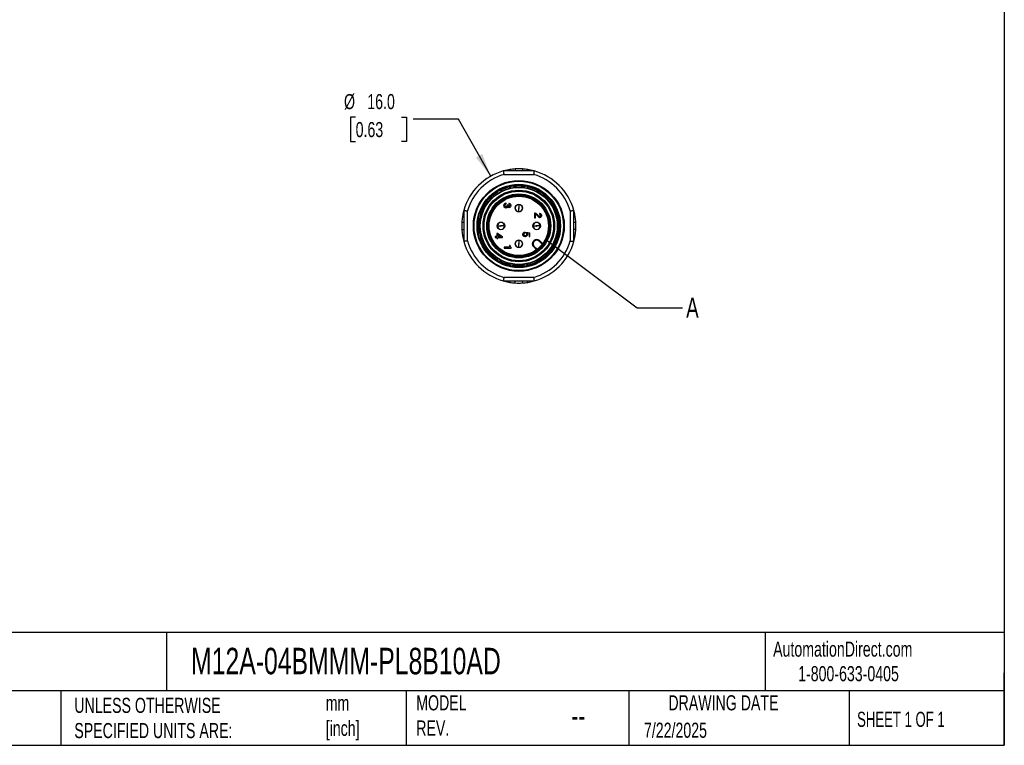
# Model space of a CAD drawing. Header units: millimetres. Extents: x 6 to 273, y 6 to 210.
# Tile 9 of 13: x 135 to 273, y 6 to 108. Entities that reach past the tile are written whole.
import ezdxf

# ---------------------------------------------------------------- set-up
doc = ezdxf.new("R2010")
doc.units = ezdxf.units.MM
doc.linetypes.add('SLD-Solid', pattern=[0])
doc.layers.add('DIMENSIONS', color=140, linetype='SLD-Solid', lineweight=25)
doc.layers.add('TEXT', color=140, linetype='SLD-Solid', lineweight=25)
doc.styles.add('SLDTEXTSTYLE0', font='TXT', dxfattribs={"width": 0.7})
doc.styles.add('SLDTEXTSTYLE1', font='TXT', dxfattribs={"width": 0.65})
doc.dimstyles.new('SLDDIMSTYLE3', dxfattribs={"dimtxt": 2.158008, "dimasz": 3.302, "dimexe": 0, "dimexo": 0.0625, "dimgap": 0.539502, "dimtad": 0, "dimtih": 1, "dimtoh": 1, "dimdec": 1, "dimrnd": 1e-09, "dimzin": 4, "dimdsep": 46, "dimtxsty": 'SLDTEXTSTYLE0', "dimsah": 1, "dimcen": 0, "dimadec": 0, "dimazin": 1, "dimtfac": 1, "dimtdec": 1, "dimtofl": 0, "dimtmove": 0, "dimatfit": 3, "dimfxl": 0, "dimfrac": 2, "dimtolj": 1, "dimtzin": 12, "dimarcsym": 0})
doc.dimstyles.new('SLDDIMSTYLE4', dxfattribs={"dimtxt": 0.18, "dimasz": 3.302, "dimexe": 0, "dimexo": 0.0625, "dimgap": 0, "dimtad": 0, "dimtih": 1, "dimtoh": 1, "dimdec": 0, "dimrnd": 1e-09, "dimzin": 0, "dimdsep": 46, "dimtxsty": 'Standard', "dimblk1": 'NONE', "dimblk2": 'NONE', "dimsah": 1, "dimcen": 0.09, "dimadec": 0, "dimazin": 0, "dimtfac": 3.302, "dimtdec": 0, "dimtofl": 0, "dimtmove": 0, "dimatfit": 3, "dimldrblk": 'NONE', "dimfxl": 0, "dimfrac": 2, "dimtolj": 1, "dimtzin": 0, "dimarcsym": 0})

# ---------------------------------------------------------------- blocks, each defined once
blk = doc.blocks.new('_D_5')
at = {"layer": 'DIMENSIONS'}
for p, q in [((182.25, 94.32), (181.52, 94.32)), ((181.52, 94.32), (181.52, 90.89)), ((188.66, 94.32), (189.38, 94.32)), ((189.38, 94.32), (189.38, 90.89)), ((196.64, 94.02), (190.29, 94.02)), ((201.15, 86.03), (196.64, 94.02)), ((181.52, 90.89), (182.25, 90.89)), ((189.38, 90.89), (188.66, 90.89))]:
    blk.add_line(p, q, dxfattribs=at)
blk.add_solid([(201.15, 86.03), (199.97, 89.16), (199.09, 88.66)], dxfattribs=at)
at = {"layer": 'DIMENSIONS', "char_height": 2.117, "attachment_point": 1, "style": 'SLDTEXTSTYLE0'}
for s, insert in [('%%c', (180.62, 97.54)), ('16.0', (183.88, 97.54)), ('0.63', (182.25, 93.62))]:
    blk.add_mtext(s, dxfattribs=dict(at, insert=insert))
blk = doc.blocks.new('_None')

msp = doc.modelspace()

# ---------------------------------------------------------------- linework, layer by layer
for p, q in [((203.82, 86.97), (203.82, 86.77)), ((204.59, 87.05), (204.59, 86.77)), ((205.59, 87.05), (205.59, 86.77)), ((206.36, 86.97), (206.36, 86.77)), ((207.26, 86.77), (202.92, 86.77)), ((202.99, 86.27), (207.19, 86.27)), ((203.83, 84.47), (203.85, 84.35)), ((204.45, 84.46), (204.43, 84.57)), ((205.75, 84.57), (205.73, 84.46)), ((206.34, 84.37), (206.35, 84.47)), ((201.13, 82.79), (201.05, 82.86)), ((202.06, 83.71), (202.11, 83.62)), ((202.65, 83.91), (202.59, 84.02)), ((209.13, 82.86), (209.06, 82.8)), ((200.65, 82.39), (200.74, 82.32)), ((202.99, 81.97), (203.02, 82.07)), ((202.99, 81.97), (202.99, 81.89)), ((203.02, 81.79), (202.99, 81.89)), ((203.02, 82.07), (203.05, 82.14)), ((203.05, 81.72), (203.02, 81.79)), ((203.05, 82.14), (203.12, 82.21)), ((203.12, 81.66), (203.05, 81.72)), ((203.12, 82.21), (203.18, 82.24)), ((203.18, 81.62), (203.12, 81.66)), ((203.14, 82.02), (203.13, 81.96)), ((203.13, 81.91), (203.13, 81.96)), ((203.13, 81.91), (203.14, 81.84)), ((203.18, 82.07), (203.14, 82.02)), ((203.14, 81.84), (203.18, 81.79)), ((203.18, 82.24), (203.27, 82.27)), ((203.23, 82.11), (203.18, 82.07)), ((203.18, 81.79), (203.23, 81.76)), ((203.27, 81.59), (203.18, 81.62)), ((203.28, 82.12), (203.23, 82.11)), ((203.23, 81.76), (203.28, 81.74)), ((203.33, 82.27), (203.27, 82.27)), ((203.27, 81.59), (203.33, 81.59)), ((203.28, 82.12), (203.33, 82.12)), ((203.33, 81.74), (203.28, 81.74)), ((203.33, 82.12), (203.33, 82.27)), ((203.33, 81.74), (203.38, 81.76)), ((203.42, 81.62), (203.33, 81.59)), ((203.38, 81.76), (203.43, 81.79)), ((203.49, 81.67), (203.42, 81.62)), ((203.43, 81.79), (203.47, 81.84)), ((203.47, 81.84), (203.48, 81.91)), ((203.59, 81.96), (203.48, 81.96)), ((203.48, 81.96), (203.48, 81.91)), ((203.54, 81.73), (203.49, 81.67)), ((203.57, 81.71), (203.54, 81.73)), ((203.64, 81.66), (203.57, 81.71)), ((203.59, 81.91), (203.59, 81.96)), ((203.59, 81.91), (203.6, 81.86)), ((203.6, 81.86), (203.63, 81.82)), ((203.63, 81.82), (203.67, 81.79)), ((203.7, 81.64), (203.64, 81.66)), ((203.67, 81.79), (203.7, 81.78)), ((203.75, 82.22), (203.7, 82.22)), ((203.7, 82.22), (203.7, 82.08)), ((203.7, 82.08), (203.75, 82.08)), ((203.75, 81.78), (203.7, 81.78)), ((203.7, 81.64), (203.75, 81.64)), ((203.75, 82.22), (203.82, 82.21)), ((203.79, 82.07), (203.75, 82.08)), ((203.75, 81.78), (203.79, 81.79)), ((203.82, 81.66), (203.75, 81.64)), ((203.83, 82.04), (203.79, 82.07)), ((203.79, 81.79), (203.83, 81.82)), ((203.82, 82.21), (203.89, 82.16)), ((203.89, 81.71), (203.82, 81.66)), ((203.85, 82.01), (203.83, 82.04)), ((203.83, 81.82), (203.85, 81.86)), ((203.87, 81.96), (203.85, 82.01)), ((203.85, 81.86), (203.87, 81.91)), ((203.87, 81.96), (203.87, 81.91)), ((203.89, 82.16), (203.94, 82.11)), ((203.94, 81.76), (203.89, 81.71)), ((203.94, 82.11), (203.98, 82.03)), ((203.98, 81.83), (203.94, 81.76)), ((203.98, 82.03), (203.99, 81.97)), ((203.99, 81.89), (203.98, 81.83)), ((203.99, 81.89), (203.99, 81.97)), ((205.09, 82.07), (205.09, 81.62)), ((205.09, 81.07), (205.09, 81.52)), ((209.44, 82.32), (209.53, 82.39)), ((197.19, 80.34), (197.39, 80.34)), ((197.39, 81.24), (197.39, 76.9)), ((197.89, 76.97), (197.89, 81.17)), ((199.78, 80.67), (199.9, 80.63)), ((200.09, 81.22), (199.99, 81.25)), ((207.37, 80.87), (207.29, 80.87)), ((207.29, 80.87), (207.29, 80.21)), ((207.29, 80.21), (207.42, 80.21)), ((207.37, 80.87), (207.45, 80.84)), ((207.42, 80.21), (207.42, 80.69)), ((207.49, 80.67), (207.42, 80.69)), ((207.45, 80.84), (207.54, 80.79)), ((207.58, 80.61), (207.49, 80.67)), ((207.54, 80.79), (207.62, 80.73)), ((207.68, 80.52), (207.58, 80.61)), ((207.62, 80.73), (207.7, 80.66)), ((207.75, 80.43), (207.68, 80.52)), ((207.7, 80.66), (207.77, 80.58)), ((207.84, 80.33), (207.75, 80.43)), ((207.77, 80.58), (207.93, 80.42)), ((207.87, 80.31), (207.84, 80.33)), ((207.94, 80.26), (207.87, 80.31)), ((207.93, 80.42), (207.97, 80.39)), ((208, 80.24), (207.94, 80.26)), ((207.97, 80.39), (208, 80.38)), ((208.05, 80.82), (208, 80.82)), ((208, 80.82), (208, 80.68)), ((208, 80.68), (208.05, 80.68)), ((208.05, 80.38), (208, 80.38)), ((208, 80.24), (208.05, 80.24)), ((208.05, 80.82), (208.12, 80.81)), ((208.09, 80.67), (208.05, 80.68)), ((208.05, 80.38), (208.09, 80.39)), ((208.12, 80.26), (208.05, 80.24)), ((208.13, 80.64), (208.09, 80.67)), ((208.09, 80.39), (208.13, 80.42)), ((208.12, 80.81), (208.19, 80.76)), ((208.19, 80.31), (208.12, 80.26)), ((208.15, 80.61), (208.13, 80.64)), ((208.13, 80.42), (208.15, 80.46)), ((208.17, 80.56), (208.15, 80.61)), ((208.15, 80.46), (208.17, 80.51)), ((208.17, 80.56), (208.17, 80.51)), ((208.19, 80.76), (208.24, 80.71)), ((208.24, 80.36), (208.19, 80.31)), ((208.24, 80.71), (208.28, 80.63)), ((208.28, 80.43), (208.24, 80.36)), ((208.28, 80.63), (208.29, 80.57)), ((208.29, 80.49), (208.28, 80.43)), ((208.29, 80.49), (208.29, 80.57)), ((210.19, 81.25), (210.09, 81.21)), ((210.29, 80.63), (210.4, 80.67)), ((212.29, 81.17), (212.29, 76.97)), ((212.79, 76.9), (212.79, 81.24)), ((212.79, 80.34), (212.99, 80.34)), ((197.39, 79.57), (197.11, 79.57)), ((197.11, 78.57), (197.39, 78.57)), ((199.65, 79.33), (199.65, 79.29)), ((202.09, 79.07), (202.54, 79.07)), ((203.09, 79.07), (202.64, 79.07)), ((207.09, 79.07), (207.54, 79.07)), ((208.09, 79.07), (207.64, 79.07)), ((210.63, 79.38), (210.51, 79.38)), ((210.52, 78.76), (210.63, 78.76)), ((213.08, 79.57), (212.79, 79.57)), ((213.08, 78.57), (212.79, 78.57)), ((197.39, 77.8), (197.19, 77.8)), ((199.9, 77.5), (199.78, 77.46)), ((202.02, 77.59), (201.79, 77.59)), ((201.79, 77.59), (201.79, 77.46)), ((201.79, 77.46), (202.02, 77.46)), ((202.15, 78.02), (202.02, 78.02)), ((202.02, 78.02), (202.02, 77.59)), ((202.02, 77.46), (202.02, 77.33)), ((202.02, 77.33), (202.14, 77.33)), ((202.57, 77.59), (202.14, 77.88)), ((202.14, 77.88), (202.14, 77.59)), ((202.14, 77.59), (202.57, 77.59)), ((202.14, 77.33), (202.14, 77.46)), ((202.14, 77.46), (202.79, 77.46)), ((202.15, 78.02), (202.79, 77.59)), ((202.79, 77.46), (202.79, 77.59)), ((205.64, 77.92), (205.65, 77.98)), ((205.64, 77.92), (205.64, 77.86)), ((205.65, 77.8), (205.64, 77.86)), ((205.65, 77.98), (205.68, 78.05)), ((205.68, 77.73), (205.65, 77.8)), ((205.68, 78.05), (205.7, 78.08)), ((205.7, 77.7), (205.68, 77.73)), ((205.7, 78.08), (205.74, 78.12)), ((205.74, 77.66), (205.7, 77.7)), ((205.74, 78.12), (205.79, 78.16)), ((205.79, 77.62), (205.74, 77.66)), ((205.79, 77.98), (205.77, 77.92)), ((205.77, 77.86), (205.77, 77.92)), ((205.77, 77.86), (205.79, 77.8)), ((205.79, 78.16), (205.84, 78.18)), ((205.83, 78.03), (205.79, 77.98)), ((205.79, 77.8), (205.83, 77.75)), ((205.84, 77.6), (205.79, 77.62)), ((205.87, 78.06), (205.83, 78.03)), ((205.83, 77.75), (205.87, 77.72)), ((205.84, 78.18), (205.92, 78.21)), ((205.92, 77.57), (205.84, 77.6)), ((205.93, 78.08), (205.87, 78.06)), ((205.87, 77.72), (205.93, 77.7)), ((205.92, 78.21), (205.93, 78.08)), ((205.92, 77.57), (206.02, 77.57)), ((206.03, 77.7), (205.93, 77.7)), ((206.09, 77.6), (206.02, 77.57)), ((206.03, 77.7), (206.09, 77.72)), ((206.09, 78.2), (206.64, 78.12)), ((206.09, 78.2), (206.09, 78.07)), ((206.13, 78.05), (206.09, 78.07)), ((206.09, 77.72), (206.13, 77.75)), ((206.14, 77.62), (206.09, 77.6)), ((206.17, 78), (206.13, 78.05)), ((206.13, 77.75), (206.17, 77.8)), ((206.19, 77.66), (206.14, 77.62)), ((206.19, 77.92), (206.17, 78)), ((206.17, 77.8), (206.19, 77.86)), ((206.19, 77.92), (206.19, 77.86)), ((206.27, 77.73), (206.19, 77.66)), ((206.24, 78.06), (206.28, 78)), ((206.52, 78.02), (206.24, 78.06)), ((206.29, 77.8), (206.27, 77.73)), ((206.28, 78), (206.3, 77.92)), ((206.3, 77.86), (206.29, 77.8)), ((206.3, 77.86), (206.3, 77.92)), ((206.52, 78.02), (206.52, 77.61)), ((206.52, 77.61), (206.64, 77.61)), ((206.64, 77.61), (206.64, 78.12)), ((210.4, 77.46), (210.29, 77.5)), ((212.99, 77.8), (212.79, 77.8)), ((199.99, 76.89), (200.09, 76.92)), ((200.74, 75.82), (200.65, 75.75)), ((203.77, 76.08), (203.04, 76.08)), ((203.04, 76.08), (203.04, 75.96)), ((203.04, 75.96), (204.04, 75.96)), ((203.87, 76.32), (203.77, 76.32)), ((203.77, 76.32), (203.77, 76.08)), ((203.87, 76.29), (203.87, 76.32)), ((203.87, 76.29), (203.88, 76.23)), ((203.88, 76.23), (203.89, 76.19)), ((203.89, 76.19), (203.92, 76.14)), ((203.92, 76.14), (203.95, 76.11)), ((203.95, 76.11), (204, 76.07)), ((204, 76.07), (204.04, 76.06)), ((204.04, 75.96), (204.04, 76.06)), ((205.09, 77.07), (205.09, 76.62)), ((205.09, 76.07), (205.09, 76.52)), ((207.21, 77.02), (207.14, 76.95)), ((207.21, 76.88), (207.14, 76.95)), ((207.14, 76.17), (207.21, 76.24)), ((207.14, 76.17), (207.57, 75.74)), ((207.21, 77.02), (207.28, 76.95)), ((207.28, 76.95), (207.21, 76.88)), ((207.21, 76.24), (207.65, 75.8)), ((207.92, 76.95), (207.99, 77.02)), ((208.36, 76.51), (207.92, 76.95)), ((208.42, 76.59), (207.99, 77.02)), ((209.53, 75.75), (209.44, 75.82)), ((210.1, 76.92), (210.19, 76.89)), ((201.05, 75.28), (201.13, 75.34)), ((202.11, 74.52), (202.06, 74.43)), ((209.05, 75.35), (209.13, 75.28)), ((202.59, 74.12), (202.65, 74.22)), ((203.85, 73.77), (203.83, 73.67)), ((204.43, 73.56), (204.45, 73.68)), ((205.73, 73.68), (205.75, 73.56)), ((206.35, 73.67), (206.34, 73.78)), ((207.19, 71.87), (202.99, 71.87)), ((202.92, 71.37), (207.26, 71.37)), ((203.82, 71.17), (203.82, 71.37)), ((204.59, 71.08), (204.59, 71.37)), ((205.59, 71.08), (205.59, 71.37)), ((206.36, 71.17), (206.36, 71.37))]:
    msp.add_line(p, q)
at = {"flags": 128}
for points in [[(203.82, 86.97), (203.45, 86.9), (202.92, 86.77)], [(207.26, 86.77), (206.73, 86.9), (206.36, 86.97)], [(197.39, 81.24), (197.26, 80.71), (197.19, 80.34)], [(212.99, 80.34), (212.92, 80.71), (212.79, 81.24)], [(197.19, 77.8), (197.26, 77.43), (197.39, 76.9)], [(212.79, 76.9), (212.92, 77.43), (212.99, 77.8)], [(202.92, 71.37), (203.45, 71.24), (203.82, 71.17)], [(206.36, 71.17), (206.73, 71.24), (207.26, 71.37)]]:
    msp.add_lwpolyline(points, dxfattribs=at)
for centre, radius in [((205.09, 79.07), 6.36), ((205.09, 79.07), 6.26), ((205.09, 79.07), 5.84), ((205.09, 79.07), 5.74), ((205.09, 79.07), 5.45), ((205.09, 79.07), 5.39), ((205.09, 79.07), 5.01), ((205.09, 79.07), 4.87), ((205.09, 79.07), 4.48), ((205.09, 79.07), 4.34), ((205.09, 79.07), 4.21), ((205.09, 79.07), 4.15), ((205.09, 81.57), 0.525), ((202.59, 79.07), 0.525), ((207.59, 79.07), 0.525), ((205.09, 76.57), 0.525)]:
    msp.add_circle(centre, radius)
for centre, radius, start, end in [((205.09, 79.07), 8, 93.5833, 99.1356), ((205.09, 79.07), 8, 86.4167, 93.5833), ((205.09, 79.07), 8, 80.8644, 86.4167), ((205.09, 79.07), 8, 105.7405, 164.2595), ((205.09, 79.07), 7.5, 106.2602, 163.7398), ((205.09, 79.07), 7.5, 16.2602, 73.7398), ((205.09, 79.07), 8, 15.7405, 74.2595), ((205.09, 79.07), 5.6, 103.3284, 117.166), ((205.09, 79.07), 5.67, 99.4139, 100.5861), ((205.09, 79.07), 5.6, 82.9373, 97.0735), ((205.09, 79.07), 5.67, 79.4139, 80.5861), ((205.09, 79.07), 5.6, 43.0084, 76.6875), ((205.09, 79.07), 5.67, 139.4139, 140.5861), ((205.09, 79.07), 5.6, 123.0268, 137.0101), ((205.09, 79.07), 5.67, 119.4139, 120.5861), ((205.09, 79.07), 5.67, 39.4139, 40.5861), ((205.09, 79.07), 5.6, 143.3211, 156.9736), ((205.09, 81.57), 0.5, 90, 270), ((205.09, 81.57), 0.05, 90, 270), ((205.09, 81.57), 0.5, 270, 90), ((205.09, 81.57), 0.05, 270, 90), ((205.09, 79.07), 5.6, 23.0294, 37.0014), ((205.09, 79.07), 8, 170.8644, 176.4167), ((205.09, 79.07), 5.6, 163.3649, 196.6638), ((205.09, 79.07), 5.67, 159.4139, 160.5861), ((205.09, 79.07), 5.67, 19.4139, 20.5861), ((205.09, 79.07), 5.6, 3.3831, 16.6016), ((205.09, 79.07), 8, 3.5833, 9.1356), ((205.09, 79.07), 8, 176.4167, 183.5833), ((205.09, 79.07), 8, 183.5833, 189.1356), ((202.59, 79.07), 0.5, 0, 180), ((202.59, 79.07), 0.5, 180, 0), ((202.59, 79.07), 0.05, 0, 180), ((202.59, 79.07), 0.05, 180, 0), ((207.59, 79.07), 0.5, 0, 180), ((207.59, 79.07), 0.5, 180, 0), ((207.59, 79.07), 0.05, 0, 180), ((207.59, 79.07), 0.05, 180, 0), ((205.09, 79.07), 5.6, 343.309, 356.6642), ((205.09, 79.07), 5.67, 359.4139, 0.5861), ((205.09, 79.07), 8, 350.8644, 356.4167), ((205.09, 79.07), 8, 356.4167, 3.5833), ((205.09, 79.07), 5.67, 199.4139, 200.5861), ((205.09, 79.07), 5.67, 339.4139, 340.5861), ((205.09, 79.07), 8, 195.7405, 254.2595), ((205.09, 79.07), 7.5, 196.2602, 253.7398), ((205.09, 79.07), 5.6, 203.3421, 217.0997), ((205.09, 76.57), 0.5, 90, 270), ((205.09, 76.57), 0.05, 90, 270), ((205.09, 76.57), 0.5, 270, 90), ((205.09, 76.57), 0.05, 270, 90), ((207.53, 76.56), 0.55, 135, 225), ((207.53, 76.56), 0.45, 135, 225), ((205.09, 79.07), 7.5, 286.2602, 343.7398), ((207.6, 76.63), 0.55, 45, 135), ((205.09, 79.07), 8, 285.7405, 344.2595), ((207.6, 76.63), 0.45, 45, 135), ((205.09, 79.07), 5.6, 323.3151, 336.6096), ((205.09, 79.07), 5.67, 219.4139, 220.5861), ((205.09, 79.07), 5.6, 223.3095, 237.0294), ((205.09, 79.07), 5.6, 283.411, 317.0496), ((205.09, 79.07), 5.67, 319.4139, 320.5861), ((205.09, 79.07), 5.67, 239.4139, 240.5861), ((205.09, 79.07), 5.6, 243.3137, 256.98), ((205.09, 79.07), 5.67, 259.4139, 260.5861), ((205.09, 79.07), 5.6, 263.3492, 276.6929), ((205.09, 79.07), 5.67, 279.4139, 280.5861), ((205.09, 79.07), 8, 260.8644, 266.4167), ((205.09, 79.07), 8, 266.4167, 273.5833), ((205.09, 79.07), 8, 273.5833, 279.1356)]:
    msp.add_arc(centre, radius, start, end)
for points in [[(202.92, 86.77), (202.92, 86.77), (202.92, 86.76), (202.93, 86.73), (202.93, 86.69), (202.94, 86.63), (202.95, 86.55), (202.96, 86.46), (202.98, 86.37), (202.99, 86.3), (202.99, 86.27)], [(207.19, 86.27), (207.2, 86.3), (207.21, 86.37), (207.22, 86.46), (207.23, 86.55), (207.24, 86.63), (207.25, 86.69), (207.26, 86.73), (207.26, 86.76), (207.26, 86.77), (207.26, 86.77)], [(208.17, 83.56), (208.17, 83.56), (208.17, 83.57), (208.16, 83.57), (208.15, 83.58), (208.14, 83.59), (208.13, 83.59)], [(197.39, 81.24), (197.39, 81.24), (197.4, 81.24), (197.43, 81.23), (197.47, 81.23), (197.53, 81.22), (197.61, 81.21), (197.7, 81.2), (197.79, 81.18), (197.86, 81.17), (197.89, 81.17)], [(212.29, 81.17), (212.32, 81.17), (212.39, 81.18), (212.48, 81.2), (212.57, 81.21), (212.65, 81.22), (212.71, 81.23), (212.76, 81.23), (212.78, 81.24), (212.79, 81.24), (212.79, 81.24)], [(197.89, 76.97), (197.86, 76.96), (197.79, 76.95), (197.7, 76.94), (197.61, 76.93), (197.53, 76.92), (197.47, 76.91), (197.43, 76.9), (197.4, 76.9), (197.39, 76.9), (197.39, 76.9)], [(212.29, 76.97), (212.32, 76.96), (212.39, 76.95), (212.48, 76.94), (212.57, 76.93), (212.65, 76.92), (212.71, 76.91), (212.76, 76.9), (212.78, 76.9), (212.79, 76.9), (212.79, 76.9)], [(208.13, 74.54), (208.14, 74.55), (208.15, 74.56), (208.16, 74.57), (208.17, 74.57), (208.17, 74.57), (208.17, 74.57)], [(202.99, 71.87), (202.99, 71.84), (202.98, 71.77), (202.96, 71.68), (202.95, 71.59), (202.94, 71.51), (202.93, 71.45), (202.93, 71.4), (202.92, 71.37), (202.92, 71.37), (202.92, 71.37)], [(207.26, 71.37), (207.26, 71.37), (207.26, 71.37), (207.26, 71.4), (207.25, 71.45), (207.24, 71.51), (207.23, 71.59), (207.22, 71.68), (207.21, 71.77), (207.2, 71.84), (207.19, 71.87)]]:
    msp.add_open_spline(points, degree=3)
for points, knots in [([(203.83, 84.47), (203.83, 84.47), (203.83, 84.49), (203.84, 84.51), (203.85, 84.54), (203.87, 84.56), (203.89, 84.58), (203.92, 84.59), (203.95, 84.61), (203.97, 84.62), (204, 84.63), (204.03, 84.63), (204.04, 84.64), (204.05, 84.64)], [0, 0, 0, 0, 0.121138, 0.236335, 0.345442, 0.448307, 0.545007, 0.635787, 0.720686, 0.799614, 0.872487, 0.939274, 1, 1, 1, 1]), ([(204.43, 84.57), (204.43, 84.58), (204.43, 84.6), (204.4, 84.62), (204.35, 84.65), (204.28, 84.67), (204.21, 84.67), (204.18, 84.66), (204.16, 84.66)], [0, 0, 0, 0, 0.124417, 0.249619, 0.499397, 0.749038, 0.874635, 1, 1, 1, 1]), ([(205.75, 84.57), (205.75, 84.58), (205.76, 84.6), (205.77, 84.62), (205.8, 84.63), (205.82, 84.64), (205.85, 84.65), (205.88, 84.66), (205.91, 84.66), (205.94, 84.66), (205.97, 84.66), (205.99, 84.66), (206.01, 84.66), (206.02, 84.66)], [0, 0, 0, 0, 0.121074, 0.23622, 0.345289, 0.448128, 0.544816, 0.635595, 0.720506, 0.799459, 0.872371, 0.93921, 1, 1, 1, 1]), ([(206.35, 84.47), (206.35, 84.47), (206.36, 84.49), (206.34, 84.53), (206.3, 84.57), (206.24, 84.61), (206.18, 84.63), (206.15, 84.64), (206.13, 84.64)], [0, 0, 0, 0, 0.124417, 0.249619, 0.499397, 0.749038, 0.874635, 1, 1, 1, 1]), ([(201.05, 82.86), (201.04, 82.87), (201.03, 82.88), (200.99, 82.88), (200.93, 82.87), (200.87, 82.83), (200.82, 82.79), (200.8, 82.77), (200.79, 82.76)], [0, 0, 0, 0, 0.1244169, 0.2496192, 0.4993968, 0.7490382, 0.874635, 1, 1, 1, 1]), ([(202.06, 83.71), (202.05, 83.72), (202.05, 83.73), (202.05, 83.76), (202.06, 83.78), (202.07, 83.81), (202.08, 83.84), (202.1, 83.86), (202.12, 83.88), (202.14, 83.9), (202.17, 83.92), (202.19, 83.93), (202.2, 83.94), (202.21, 83.95)], [0, 0, 0, 0, 0.1213899, 0.2367899, 0.3460479, 0.4490122, 0.5457631, 0.6365445, 0.7213937, 0.8002209, 0.8729421, 0.939527, 1, 1, 1, 1]), ([(202.59, 84.02), (202.58, 84.02), (202.57, 84.04), (202.54, 84.05), (202.48, 84.06), (202.41, 84.05), (202.35, 84.03), (202.32, 84.01), (202.31, 84)], [0, 0, 0, 0, 0.124417, 0.249619, 0.499397, 0.749038, 0.874635, 1, 1, 1, 1]), ([(209.13, 82.86), (209.16, 82.88), (209.2, 82.88), (209.3, 82.84), (209.35, 82.8), (209.39, 82.76)], [0, 0, 0, 0, 0.5, 0.5, 1, 1, 1, 1]), ([(200.65, 82.39), (200.65, 82.4), (200.64, 82.41), (200.63, 82.43), (200.63, 82.46), (200.63, 82.49), (200.63, 82.52), (200.64, 82.55), (200.66, 82.58), (200.67, 82.6), (200.68, 82.63), (200.7, 82.65), (200.71, 82.66), (200.71, 82.67)], [0, 0, 0, 0, 0.121281, 0.236593, 0.345786, 0.448707, 0.545436, 0.636217, 0.721087, 0.799958, 0.872745, 0.939418, 1, 1, 1, 1]), ([(209.53, 82.39), (209.55, 82.41), (209.56, 82.45), (209.54, 82.56), (209.51, 82.62), (209.47, 82.67)], [0, 0, 0, 0, 0.5, 0.5, 1, 1, 1, 1]), ([(199.78, 80.67), (199.78, 80.68), (199.76, 80.68), (199.75, 80.7), (199.74, 80.73), (199.73, 80.76), (199.72, 80.79), (199.72, 80.82), (199.72, 80.85), (199.73, 80.88), (199.73, 80.9), (199.74, 80.93), (199.74, 80.94), (199.75, 80.95)], [0, 0, 0, 0, 0.121173, 0.236399, 0.345527, 0.448405, 0.545113, 0.635893, 0.720784, 0.799698, 0.87255, 0.939309, 1, 1, 1, 1]), ([(199.99, 81.25), (199.99, 81.25), (199.97, 81.26), (199.93, 81.25), (199.88, 81.22), (199.84, 81.16), (199.81, 81.11), (199.79, 81.08), (199.79, 81.06)], [0, 0, 0, 0, 0.124417, 0.249619, 0.499397, 0.749038, 0.874635, 1, 1, 1, 1]), ([(210.19, 81.25), (210.2, 81.25), (210.21, 81.26), (210.24, 81.25), (210.26, 81.24), (210.29, 81.22), (210.31, 81.2), (210.33, 81.18), (210.35, 81.16), (210.36, 81.13), (210.38, 81.11), (210.39, 81.08), (210.39, 81.07), (210.4, 81.06)], [0, 0, 0, 0, 0.121306, 0.236639, 0.345847, 0.448778, 0.545512, 0.636293, 0.721159, 0.800019, 0.872791, 0.939443, 1, 1, 1, 1]), ([(210.4, 80.67), (210.4, 80.68), (210.42, 80.68), (210.44, 80.71), (210.46, 80.77), (210.46, 80.84), (210.45, 80.91), (210.44, 80.94), (210.44, 80.95)], [0, 0, 0, 0, 0.124417, 0.249619, 0.499397, 0.749038, 0.874635, 1, 1, 1, 1]), ([(199.67, 78.56), (199.67, 78.56), (199.66, 78.6), (199.65, 78.73), (199.65, 78.82), (199.64, 78.9)], [0, 0, 0, 0, 0.5, 0.5, 1, 1, 1, 1]), ([(199.66, 79.53), (199.66, 79.53), (199.66, 79.51), (199.65, 79.44), (199.65, 79.39), (199.65, 79.33)], [0, 0, 0, 0, 0.5, 0.5, 1, 1, 1, 1]), ([(199.66, 79.55), (199.66, 79.55), (199.66, 79.58), (199.67, 79.65), (199.68, 79.7), (199.68, 79.75)], [0, 0, 0, 0, 0.5, 0.5, 1, 1, 1, 1]), ([(199.66, 79.55), (199.66, 79.55), (199.66, 79.55), (199.66, 79.52), (199.66, 79.51)], [0, 0, 0, 0, 0.575433, 1, 1, 1, 1]), ([(210.63, 79.38), (210.63, 79.37), (210.65, 79.37), (210.67, 79.36), (210.69, 79.34), (210.71, 79.32), (210.72, 79.29), (210.73, 79.26), (210.74, 79.23), (210.75, 79.2), (210.75, 79.18), (210.76, 79.15), (210.76, 79.13), (210.76, 79.13)], [0, 0, 0, 0, 0.1209352, 0.2359706, 0.3449568, 0.4477414, 0.5444013, 0.6351797, 0.7201176, 0.7991265, 0.8721214, 0.9390711, 1, 1, 1, 1]), ([(210.63, 78.76), (210.63, 78.76), (210.65, 78.76), (210.68, 78.78), (210.72, 78.83), (210.74, 78.9), (210.76, 78.96), (210.76, 78.99), (210.76, 79.01)], [0, 0, 0, 0, 0.124417, 0.249619, 0.499397, 0.749038, 0.874635, 1, 1, 1, 1]), ([(199.78, 77.46), (199.78, 77.46), (199.76, 77.45), (199.74, 77.42), (199.72, 77.37), (199.72, 77.29), (199.73, 77.23), (199.74, 77.2), (199.75, 77.19)], [0, 0, 0, 0, 0.124417, 0.249619, 0.499397, 0.749038, 0.874635, 1, 1, 1, 1]), ([(210.4, 77.46), (210.4, 77.46), (210.42, 77.45), (210.43, 77.43), (210.45, 77.41), (210.46, 77.38), (210.46, 77.35), (210.46, 77.32), (210.46, 77.29), (210.46, 77.26), (210.45, 77.23), (210.44, 77.21), (210.44, 77.19), (210.44, 77.19)], [0, 0, 0, 0, 0.121173, 0.236399, 0.345527, 0.448405, 0.545113, 0.635893, 0.720784, 0.799698, 0.87255, 0.939309, 1, 1, 1, 1]), ([(199.99, 76.89), (199.99, 76.89), (199.97, 76.88), (199.95, 76.89), (199.92, 76.9), (199.9, 76.91), (199.87, 76.93), (199.85, 76.96), (199.84, 76.98), (199.82, 77.01), (199.81, 77.03), (199.8, 77.05), (199.79, 77.07), (199.79, 77.08)], [0, 0, 0, 0, 0.121306, 0.236639, 0.345847, 0.448778, 0.545512, 0.636293, 0.721159, 0.800019, 0.872791, 0.939443, 1, 1, 1, 1]), ([(210.19, 76.89), (210.2, 76.89), (210.21, 76.88), (210.25, 76.89), (210.3, 76.92), (210.35, 76.98), (210.38, 77.03), (210.39, 77.06), (210.4, 77.08)], [0, 0, 0, 0, 0.124417, 0.249619, 0.499397, 0.749038, 0.874635, 1, 1, 1, 1]), ([(200.65, 75.75), (200.65, 75.74), (200.64, 75.73), (200.62, 75.69), (200.63, 75.63), (200.65, 75.56), (200.68, 75.51), (200.7, 75.48), (200.71, 75.47)], [0, 0, 0, 0, 0.1244169, 0.2496192, 0.4993968, 0.7490381, 0.874635, 1, 1, 1, 1]), ([(201.05, 75.28), (201.04, 75.27), (201.03, 75.26), (201, 75.26), (200.98, 75.26), (200.95, 75.27), (200.92, 75.28), (200.89, 75.29), (200.87, 75.31), (200.84, 75.33), (200.82, 75.35), (200.8, 75.36), (200.79, 75.38), (200.79, 75.38)], [0, 0, 0, 0, 0.121381, 0.236775, 0.346028, 0.448988, 0.545738, 0.636519, 0.72137, 0.8002, 0.872927, 0.939518, 1, 1, 1, 1]), ([(202.06, 74.43), (202.05, 74.42), (202.05, 74.41), (202.05, 74.37), (202.07, 74.31), (202.12, 74.26), (202.17, 74.22), (202.19, 74.2), (202.21, 74.19)], [0, 0, 0, 0, 0.124417, 0.249619, 0.499397, 0.749038, 0.874635, 1, 1, 1, 1]), ([(209.13, 75.28), (209.14, 75.27), (209.15, 75.26), (209.19, 75.26), (209.25, 75.27), (209.31, 75.31), (209.36, 75.35), (209.38, 75.37), (209.39, 75.38)], [0, 0, 0, 0, 0.124417, 0.249619, 0.499397, 0.749038, 0.874635, 1, 1, 1, 1]), ([(209.53, 75.75), (209.53, 75.74), (209.54, 75.73), (209.55, 75.7), (209.56, 75.68), (209.55, 75.65), (209.55, 75.62), (209.54, 75.59), (209.53, 75.56), (209.51, 75.54), (209.5, 75.51), (209.48, 75.49), (209.47, 75.48), (209.47, 75.47)], [0, 0, 0, 0, 0.1212808, 0.2365933, 0.3457861, 0.4487072, 0.5454363, 0.636217, 0.7210874, 0.7999583, 0.8727452, 0.9394176, 1, 1, 1, 1]), ([(202.59, 74.12), (202.58, 74.12), (202.58, 74.1), (202.55, 74.09), (202.53, 74.08), (202.5, 74.08), (202.47, 74.08), (202.44, 74.08), (202.41, 74.09), (202.38, 74.1), (202.35, 74.11), (202.33, 74.12), (202.32, 74.13), (202.31, 74.13)], [0, 0, 0, 0, 0.12119, 0.236431, 0.345569, 0.448455, 0.545166, 0.635946, 0.720834, 0.799741, 0.872582, 0.939327, 1, 1, 1, 1]), ([(203.83, 73.67), (203.83, 73.66), (203.83, 73.65), (203.84, 73.61), (203.88, 73.57), (203.94, 73.53), (204, 73.51), (204.03, 73.5), (204.05, 73.5)], [0, 0, 0, 0, 0.1244169, 0.2496193, 0.4993968, 0.7490381, 0.874635, 1, 1, 1, 1]), ([(204.43, 73.56), (204.43, 73.56), (204.43, 73.54), (204.41, 73.52), (204.39, 73.51), (204.36, 73.49), (204.33, 73.48), (204.3, 73.48), (204.27, 73.47), (204.24, 73.47), (204.21, 73.47), (204.19, 73.47), (204.17, 73.48), (204.16, 73.48)], [0, 0, 0, 0, 0.121074, 0.23622, 0.345289, 0.448128, 0.544816, 0.635595, 0.720506, 0.799459, 0.872371, 0.93921, 1, 1, 1, 1]), ([(205.75, 73.56), (205.75, 73.56), (205.76, 73.54), (205.78, 73.51), (205.83, 73.48), (205.91, 73.47), (205.97, 73.47), (206, 73.48), (206.02, 73.48)], [0, 0, 0, 0, 0.124417, 0.2496193, 0.4993968, 0.749038, 0.874635, 1, 1, 1, 1]), ([(206.35, 73.67), (206.35, 73.66), (206.36, 73.65), (206.35, 73.62), (206.33, 73.6), (206.31, 73.58), (206.29, 73.56), (206.26, 73.54), (206.23, 73.53), (206.21, 73.52), (206.18, 73.51), (206.16, 73.5), (206.14, 73.5), (206.13, 73.5)], [0, 0, 0, 0, 0.121138, 0.236335, 0.345442, 0.448307, 0.545007, 0.635787, 0.720686, 0.799614, 0.872487, 0.939274, 1, 1, 1, 1])]:
    msp.add_open_spline(points, degree=3, knots=knots)
at = {"layer": 'TEXT'}
for p, q in [((273.05, 209.55), (273.05, 6.35)), ((273.05, 22.13), (6.35, 22.13)), ((155.76, 22.13), (155.76, 13.97)), ((239.58, 22.13), (239.58, 13.97)), ((273.05, 6.35), (273.05, 16.51)), ((273.05, 13.97), (6.35, 13.97)), ((141, 13.97), (141, 6.35)), ((189.3, 13.97), (189.3, 6.35)), ((220.47, 13.97), (220.47, 6.35)), ((251.35, 13.97), (251.35, 6.35)), ((6.35, 6.35), (273.05, 6.35))]:
    msp.add_line(p, q, dxfattribs=at)
msp.add_circle((205.09, 79.07), 4.22, dxfattribs=at)

# ---------------------------------------------------------------- texts
for s, insert, char_height, attachment_point, style in [('A', (228.51, 69.03), 2.82, 1, 'SLDTEXTSTYLE0'), ('AutomationDirect.com', (240.69, 20.88), 2.1167, 1, 'SLDTEXTSTYLE0'), ('M12A-04BMMM-PL8B10AD', (159.21, 20), 3.7042, 1, 'SLDTEXTSTYLE0'), ('1-800-633-0405', (244.19, 17.44), 2.1167, 1, 'SLDTEXTSTYLE0'), ('UNLESS OTHERWISE ^JSPECIFIED UNITS ARE:', (142.87, 13), 2.1167, 1, 'SLDTEXTSTYLE0'), ('mm^J[inch]', (178.06, 13.32), 2.117, 1, 'SLDTEXTSTYLE0'), ('MODEL ^JREV.', (190.73, 13.36), 2.1167, 1, 'SLDTEXTSTYLE0'), ('DRAWING DATE', (233.73, 13.36), 2.1167, 2, 'SLDTEXTSTYLE0'), ('SHEET 1 OF 1', (252.44, 11.05), 2.1167, 1, 'SLDTEXTSTYLE1'), ('--', (212.43, 12.09), 3.175, 1, 'SLDTEXTSTYLE0'), ('7/22/2025', (222.61, 9.52), 2.117, 1, 'SLDTEXTSTYLE0')]:
    msp.add_mtext(s, dxfattribs=dict(at, insert=insert, char_height=char_height, attachment_point=attachment_point, style=style))

# ---------------------------------------------------------------- dimensions: what is measured, and where the dimension line sits
at = {"layer": 'DIMENSIONS'}
dim = msp.add_diameter_dim_2p(p1=(209.03, 72.1), p2=(201.15, 86.03), dimstyle='SLDDIMSTYLE3', dxfattribs=at)
dim.commit()
dim.dimension.update_dxf_attribs({"geometry": '_D_5', "text_midpoint": (185.45, 94.02), "dimtype": 163})

# ---------------------------------------------------------------- leaders
at = {"layer": 'TEXT', "has_arrowhead": 0}
msp.add_leader([(208.87, 77.18), (221.66, 67.62), (228.01, 67.62)], dimstyle='SLDDIMSTYLE4', dxfattribs=at)

doc.saveas('drawing.dxf')
